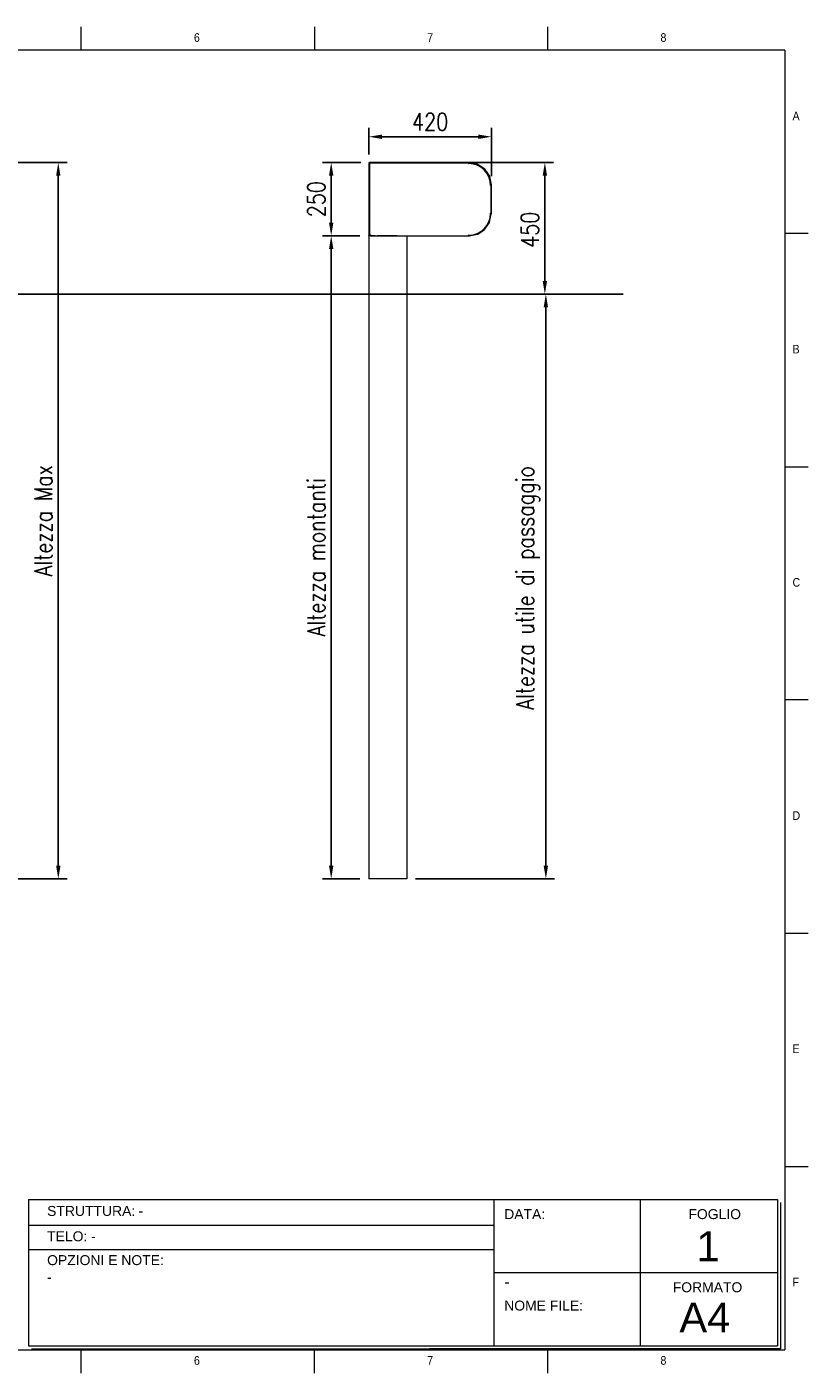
# Model space of a CAD drawing. Header units: inches. Extents: x 0 to 13926, y 0 to 5002.
# Tile 5 of 10: x 4090 to 6759, y 200 to 4801. Entities that reach past the tile are written whole.
import ezdxf

# ---------------------------------------------------------------- set-up
doc = ezdxf.new("R2010")
doc.units = ezdxf.units.IN
doc.header["$MEASUREMENT"] = 0
doc.layers.add('FORMAT', color=7, linetype='Continuous')
doc.styles.add('NYIP', font='romans.shx', dxfattribs={"width": 0.8})
doc.styles.add('SLDTEXTSTYLE0', font='GOTHIC.TTF', dxfattribs={"width": 0.913})
doc.styles.get("Standard").update_dxf_attribs({"font": 'arial.ttf'})
doc.dimstyles.new('STANDARD35', dxfattribs={"dimscale": 35, "dimtxt": 2, "dimasz": 1.5, "dimexe": 1, "dimexo": 1, "dimgap": 0.7, "dimtad": 1, "dimdec": 0, "dimdsep": 46, "dimtxsty": 'NYIP', "dimcen": 0, "dimclrd": 1, "dimclre": 1, "dimclrt": 2, "dimadec": 0, "dimazin": 0, "dimtfac": 1, "dimtdec": 0, "dimtix": 1, "dimtmove": 0, "dimatfit": 3, "dimfxl": 0, "dimtvp": 1, "dimtolj": 1, "dimtzin": 0, "dimarcsym": 0})

# ---------------------------------------------------------------- blocks, each defined once
blk = doc.blocks.new('A$C7C9C4F3F')
at = {"color": 7, "lineweight": 5}
for p, q in [((8295, 11245), (8295, 11504)), ((0, 1766), (199, 1766))]:
    blk.add_line(p, q, dxfattribs=at)
at = {"layer": 'FORMAT', "color": 7, "lineweight": 5}
for p, q in [((2216, 11304), (2216, 11504)), ((4209, 11504), (4209, 11304)), ((6202, 11304), (6202, 11504)), ((10188, 11304), (10188, 11504)), ((12181, 11504), (12181, 11304)), ((14174, 11304), (14174, 11504)), ((16199, 11304), (199, 11304)), ((199, 11304), (199, 199)), ((16199, 11304), (16199, 199)), ((199, 9738), (0, 9738)), ((16399, 9738), (16199, 9738)), ((0, 7745), (199, 7745)), ((16199, 7745), (16399, 7745)), ((0, 5752), (199, 5752)), ((16399, 5752), (16199, 5752)), ((0, 3759), (199, 3759)), ((16199, 3759), (16399, 3759)), ((16199, 1766), (16399, 1766)), ((8295, 0), (8295, 258)), ((199, 199), (16199, 199)), ((2224, 0), (2224, 199)), ((4018, 199), (4018, 0)), ((6210, 0), (6210, 199)), ((10188, 0), (10188, 199)), ((12181, 0), (12181, 199)), ((14174, 0), (14174, 199))]:
    blk.add_line(p, q, dxfattribs=at)
at = {"color": 7, "lineweight": 5, "char_height": 73.8, "attachment_point": 1, "style": 'SLDTEXTSTYLE0'}
for s, insert in [('1', (1203, 11450)), ('2', (3180, 11450)), ('3', (5173, 11450)), ('4', (7166, 11450)), ('5', (9159, 11450)), ('6', (11152, 11450)), ('7', (13145, 11450)), ('8', (15138, 11450)), ('A', (66, 10780)), ('A', (16266, 10780)), ('B', (66, 8787)), ('B', (16266, 8787)), ('C', (66, 6794)), ('C', (16266, 6794)), ('D', (66, 4801)), ('D', (16266, 4801)), ('E', (66, 2808)), ('1', (1012, 145)), ('2', (2988, 145)), ('3', (4981, 145)), ('4', (6974, 145))]:
    blk.add_mtext(s, dxfattribs=dict(at, insert=insert))
at = {"layer": 'FORMAT', "color": 7, "lineweight": 5, "char_height": 73.8, "attachment_point": 1, "style": 'SLDTEXTSTYLE0'}
for s, insert in [('E', (16266, 2808)), ('F', (66, 815)), ('F', (16266, 815)), ('5', (9159, 145)), ('6', (11152, 145)), ('7', (13145, 145)), ('8', (15138, 145))]:
    blk.add_mtext(s, dxfattribs=dict(at, insert=insert))
blk = doc.blocks.new('*D24')
at = {"color": 7, "lineweight": -2}
for p, q in [((5258.2, 4365.4), (5258.2, 4456.1)), ((5303.2, 4426.1), (5632.9, 4426.1)), ((5677.9, 4291.1), (5677.9, 4456.1))]:
    blk.add_line(p, q, dxfattribs=at)
at = {"color": 7}
for points in [[(5303.2, 4433.6), (5303.2, 4418.6), (5258.2, 4426.1)], [(5632.9, 4418.6), (5632.9, 4433.6), (5677.9, 4426.1)]]:
    blk.add_solid(points, dxfattribs=at)
at = {"layer": 'Defpoints', "color": 0}
for p in [(5677.9, 4426.1), (5258.2, 4335.4), (5677.9, 4261.1)]:
    blk.add_point(p, dxfattribs=at)
at = {"color": 7, "lineweight": 0, "insert": (5468.1, 4477.1), "char_height": 60, "attachment_point": 5, "style": 'NYIP'}
blk.add_mtext('\\A1;420', dxfattribs=at)
blk = doc.blocks.new('*D25')
at = {"color": 7, "lineweight": -2}
for p, q in [((5230.7, 4337.9), (5099.9, 4337.9)), ((5129.9, 4292.9), (5129.9, 4132.4)), ((5228.2, 4087.4), (5099.9, 4087.4))]:
    blk.add_line(p, q, dxfattribs=at)
at = {"color": 7}
for points in [[(5137.4, 4292.9), (5122.4, 4292.9), (5129.9, 4337.9)], [(5122.4, 4132.4), (5137.4, 4132.4), (5129.9, 4087.4)]]:
    blk.add_solid(points, dxfattribs=at)
at = {"layer": 'Defpoints', "color": 0}
for p in [(5260.7, 4337.9), (5129.9, 4087.4), (5258.2, 4087.4)]:
    blk.add_point(p, dxfattribs=at)
at = {"color": 7, "lineweight": 0, "insert": (5078.9, 4212.6), "char_height": 60, "attachment_point": 5, "rotation": 90, "style": 'NYIP'}
blk.add_mtext('\\A1;250', dxfattribs=at)
blk = doc.blocks.new('*D26')
at = {"color": 7, "lineweight": -2}
for p, q in [((5228.2, 4087.4), (5099.9, 4087.4)), ((5129.9, 4042.4), (5129.9, 1934.4)), ((5228.2, 1889.4), (5099.9, 1889.4))]:
    blk.add_line(p, q, dxfattribs=at)
at = {"color": 7}
for points in [[(5137.4, 4042.4), (5122.4, 4042.4), (5129.9, 4087.4)], [(5122.4, 1934.4), (5137.4, 1934.4), (5129.9, 1889.4)]]:
    blk.add_solid(points, dxfattribs=at)
at = {"layer": 'Defpoints', "color": 0}
for p in [(5258.2, 4087.4), (5129.9, 1889.4), (5258.2, 1889.4)]:
    blk.add_point(p, dxfattribs=at)
at = {"color": 7, "lineweight": 0, "insert": (5078.9, 2988.4), "char_height": 60, "attachment_point": 5, "rotation": 90, "style": 'NYIP'}
blk.add_mtext('\\A1;Altezza montanti^J', dxfattribs=at)
blk = doc.blocks.new('*D27')
at = {"color": 7, "lineweight": -2}
for p, q in [((5567.2, 4337.9), (5890, 4337.9)), ((5860, 4292.9), (5860, 3932.9)), ((5688.8, 3887.9), (5890, 3887.9))]:
    blk.add_line(p, q, dxfattribs=at)
at = {"color": 7}
for points in [[(5867.5, 4292.9), (5852.5, 4292.9), (5860, 4337.9)], [(5852.5, 3932.9), (5867.5, 3932.9), (5860, 3887.9)]]:
    blk.add_solid(points, dxfattribs=at)
at = {"layer": 'Defpoints', "color": 0}
for p in [(5537.2, 4337.9), (5658.8, 3887.9), (5860, 3887.9)]:
    blk.add_point(p, dxfattribs=at)
at = {"color": 7, "lineweight": 0, "insert": (5809, 4108.1), "char_height": 60, "attachment_point": 5, "rotation": 90, "style": 'NYIP'}
blk.add_mtext('\\A1;450', dxfattribs=at)
blk = doc.blocks.new('*D28')
at = {"color": 7, "lineweight": -2}
for p, q in [((5688.8, 3887.9), (5893.5, 3887.9)), ((5863.5, 1934.4), (5863.5, 3842.9)), ((5418.2, 1889.4), (5893.5, 1889.4))]:
    blk.add_line(p, q, dxfattribs=at)
at = {"color": 7}
for points in [[(5871, 3842.9), (5856, 3842.9), (5863.5, 3887.9)], [(5856, 1934.4), (5871, 1934.4), (5863.5, 1889.4)]]:
    blk.add_solid(points, dxfattribs=at)
at = {"layer": 'Defpoints', "color": 0}
for p in [(5658.8, 3887.9), (5863.5, 3887.9), (5388.2, 1889.4)]:
    blk.add_point(p, dxfattribs=at)
at = {"color": 7, "lineweight": 0, "insert": (5802.5, 2883.8), "char_height": 60, "attachment_point": 5, "rotation": 90, "style": 'NYIP'}
blk.add_mtext('\\A1;Altezza utile di passaggio', dxfattribs=at)
blk = doc.blocks.new('*D98')
at = {"color": 7, "lineweight": -2}
for p, q in [((3728.9, 4337.5), (4227.3, 4337.5)), ((4197.3, 4292.5), (4197.3, 1934)), ((3728.9, 1889), (4227.3, 1889))]:
    blk.add_line(p, q, dxfattribs=at)
at = {"color": 7}
for points in [[(4204.8, 4292.5), (4189.8, 4292.5), (4197.3, 4337.5)], [(4189.8, 1934), (4204.8, 1934), (4197.3, 1889)]]:
    blk.add_solid(points, dxfattribs=at)
at = {"layer": 'Defpoints', "color": 0}
for p in [(3698.9, 4337.5), (3698.9, 1889), (4197.3, 1889)]:
    blk.add_point(p, dxfattribs=at)
at = {"color": 7, "lineweight": 0, "insert": (4146.3, 3113.3), "char_height": 60, "attachment_point": 5, "rotation": 90, "style": 'NYIP'}
blk.add_mtext('\\A1;Altezza Max', dxfattribs=at)
blk = doc.blocks.new('*D101')
at = {"color": 7, "lineweight": -2}
for p, q in [((3853.6, 3887.5), (4037.6, 3887.5)), ((4007.6, 3842.5), (4007.6, 1934)), ((3728.9, 1889), (4037.6, 1889))]:
    blk.add_line(p, q, dxfattribs=at)
at = {"color": 7}
for points in [[(4015.1, 3842.5), (4000.1, 3842.5), (4007.6, 3887.5)], [(4000.1, 1934), (4015.1, 1934), (4007.6, 1889)]]:
    blk.add_solid(points, dxfattribs=at)
at = {"layer": 'Defpoints', "color": 0}
for p in [(3823.6, 3887.5), (3698.9, 1889), (4007.6, 1889)]:
    blk.add_point(p, dxfattribs=at)
at = {"color": 7, "lineweight": 0, "insert": (3946.6, 2888.3), "char_height": 60, "attachment_point": 5, "rotation": 90, "style": 'NYIP'}
blk.add_mtext('\\A1;Altezza utile di passaggio^J', dxfattribs=at)

msp = doc.modelspace()

# ---------------------------------------------------------------- linework, layer by layer
at = {"color": 7, "lineweight": 5}
for p, q in [((5259.7, 4335.4), (5258.2, 4335.4)), ((5258.2, 4335.4), (5258.2, 4088.4)), ((5259.7, 4335.4), (5259.7, 4088.4)), ((5259.7, 4333.1), (5260.2, 4333.1)), ((5259.8, 4335.9), (5263.3, 4335.9)), ((5260.2, 4333.1), (5260.2, 4091.3)), ((5260.7, 4337.9), (5260.7, 4336.4)), ((5317.7, 4337.9), (5260.7, 4337.9)), ((5601.5, 4337.6), (5260.7, 4337.6)), ((5317.7, 4336.4), (5260.7, 4336.4)), ((5263.3, 4335.9), (5263.3, 4336.4)), ((5599.4, 4335.9), (5263.3, 4335.9)), ((5601.5, 4336.4), (5323.1, 4336.4)), ((5599.4, 4336.4), (5599.4, 4335.9)), ((5599.4, 4335.9), (5599.4, 4334.4)), ((5599.4, 4334.4), (5599.7, 4334.4)), ((5601.5, 4336.4), (5601.5, 4337.6)), ((5602.2, 4337.5), (5601.9, 4336.3)), ((5629.9, 4330.8), (5601.9, 4336.3)), ((5630.2, 4331.9), (5602.2, 4337.5)), ((5615.6, 4333.6), (5610.4, 4333.6)), ((5629.9, 4330.8), (5630.2, 4331.9)), ((5631.5, 4331.4), (5630.8, 4330.4)), ((5654.3, 4314.7), (5630.8, 4330.4)), ((5655, 4315.7), (5631.5, 4331.4)), ((5654.3, 4314.7), (5655, 4315.7)), ((5656, 4314.7), (5655, 4314)), ((5670.7, 4290.5), (5655, 4314)), ((5671.7, 4291.1), (5656, 4314.7)), ((5670.7, 4290.5), (5671.7, 4291.1)), ((5672.3, 4289.8), (5671.1, 4289.6)), ((5676.7, 4261.6), (5671.1, 4289.6)), ((5677.8, 4261.8), (5672.3, 4289.8)), ((5676.2, 4259.4), (5674.7, 4259.4)), ((5676.2, 4164.4), (5676.2, 4259.4)), ((5676.2, 4259.4), (5676.7, 4259.4)), ((5676.7, 4261.6), (5677.8, 4261.8)), ((5677.9, 4261.1), (5676.7, 4261.1)), ((5676.7, 4162.6), (5676.7, 4261.1)), ((5677.9, 4162.6), (5677.9, 4261.1)), ((5671.1, 4134.1), (5676.7, 4162.1)), ((5676.2, 4164.4), (5674.7, 4164.4)), ((5676.7, 4164.4), (5676.2, 4164.4)), ((5676.7, 4162.6), (5677.9, 4162.6)), ((5677.8, 4161.9), (5676.7, 4162.1)), ((5630.8, 4093.3), (5654.3, 4109.1)), ((5655, 4109.7), (5670.7, 4133.3)), ((5258.2, 4088.4), (5259.7, 4088.4)), ((5258.2, 4087.4), (5258.2, 4088.4)), ((5258.2, 4087.4), (5258.2, 1889.4)), ((5261, 4087.4), (5258.2, 4087.4)), ((5260.2, 4091.3), (5259.7, 4091.3)), ((5261.7, 4090.6), (5259.7, 4090.6)), ((5260.2, 4091.3), (5263.6, 4091.3)), ((5280.4, 4087.4), (5261, 4087.4)), ((5261.7, 4090.6), (5261.7, 4091.3)), ((5262.2, 4090.6), (5261.7, 4090.6)), ((5262.1, 4087.4), (5262.1, 4090.6)), ((5262.2, 4091.3), (5262.2, 4090.6)), ((5263.3, 4090.6), (5262.2, 4090.6)), ((5263.3, 4089.9), (5263.3, 4090.6)), ((5263.3, 4089.4), (5263.3, 4089.9)), ((5263.3, 4089.9), (5263.6, 4089.9)), ((5263.6, 4089.4), (5263.3, 4089.4)), ((5263.3, 4087.4), (5263.3, 4089.4)), ((5263.6, 4091.3), (5263.6, 4087.9)), ((5263.6, 4087.9), (5599.4, 4087.9)), ((5263.6, 4087.4), (5263.6, 4087.9)), ((5334.2, 4087.4), (5287.1, 4087.4)), ((5335.2, 4087.4), (5334.2, 4087.4)), ((5336.6, 4087.4), (5335.2, 4087.4)), ((5355.2, 4087.4), (5336.6, 4087.4)), ((5355.2, 4087.4), (5601.5, 4087.4)), ((5388.2, 4086.2), (5388.2, 1889.4)), ((5599.7, 4089.4), (5599.4, 4089.4)), ((5599.4, 4087.9), (5599.4, 4089.4)), ((5599.4, 4087.9), (5599.4, 4087.4)), ((5601.9, 4087.4), (5629.9, 4093)), ((5261, 1889.4), (5258.2, 1889.4)), ((5280.4, 1889.4), (5261, 1889.4)), ((5283.2, 1889.4), (5280.4, 1889.4)), ((5287.1, 1889.4), (5283.2, 1889.4)), ((5334.2, 1889.4), (5287.1, 1889.4)), ((5335.2, 1889.4), (5334.2, 1889.4)), ((5346.2, 1889.4), (5335.2, 1889.4)), ((5347.9, 1889.4), (5346.2, 1889.4)), ((5355.6, 1889.4), (5347.9, 1889.4)), ((5356.6, 1889.4), (5355.6, 1889.4)), ((5388.2, 1889.4), (5356.6, 1889.4)), ((4095.3, 793.3), (6654.5, 793.3)), ((4095.3, 793.3), (4095.3, 293.3)), ((5685.4, 793.3), (5685.4, 293.3)), ((6185.4, 793.3), (6185.4, 293.3)), ((6654.5, 793.3), (6654.5, 293.3)), ((6664.8, 783), (6664.8, 283)), ((4097.2, 705.8), (5685.4, 705.8)), ((4097.2, 621.9), (5685.4, 621.9)), ((5685.4, 543.3), (6654.5, 543.3)), ((4095.3, 293.3), (6654.5, 293.3)), ((4105.6, 283), (6664.8, 283)), ((6664.8, 283), (5465.8, 283)), ((5476.1, 283), (6664.8, 283))]:
    msp.add_line(p, q, dxfattribs=at)
msp.add_line((6127.7, 3887.5), (1623.9, 3887.5))
for centre, radius, start, end in [((5260.7, 4335.4), 2.5, 90, 180), ((5260.7, 4335.4), 1, 90, 180), ((5599.7, 4259.4), 75, 360, 90), ((5601.5, 4334), 3.57, 78.75, 90), ((5601.5, 4334), 2.37, 78.75, 90), ((5629.5, 4328.4), 2.37, 56.25, 78.75), ((5629.5, 4328.4), 3.57, 56.25, 78.75), ((5653, 4312.7), 2.37, 33.75, 56.25), ((5653, 4312.7), 3.57, 33.75, 56.25), ((5668.8, 4289.1), 2.37, 11.25, 33.75), ((5668.8, 4289.1), 3.57, 11.25, 33.75), ((5674.3, 4261.1), 2.37, 0, 11.25), ((5674.3, 4261.1), 3.57, 0, 11.25), ((5599.7, 4164.4), 75, 270, 0), ((5674.3, 4162.6), 2.37, 348.75, 0), ((5674.3, 4162.6), 3.57, 348.75, 0), ((5653, 4111), 2.37, 303.75, 326.25), ((5668.8, 4134.6), 2.37, 326.25, 348.75), ((5260.7, 4088.4), 2.5, 180, 203.5782), ((5260.7, 4088.4), 1, 180, 270), ((5601.5, 4089.7), 2.37, 270, 281.25), ((5629.5, 4095.3), 2.37, 281.25, 303.75)]:
    msp.add_arc(centre, radius, start, end, dxfattribs=at)

# ---------------------------------------------------------------- block references
at = {"xscale": 0.4, "yscale": 0.4, "zscale": 0.4}
msp.add_blockref('A$C7C9C4F3F', (200, 200), dxfattribs=at)

# ---------------------------------------------------------------- texts
at = {"color": 7, "lineweight": 5}
for s, insert, char_height, width, attachment_point in [('{\\fArial|b0|i0|c0|p34;STRUTTURA:}', (4159.1, 771.3), 34.043, 578.728, 1), ('{\\fArial|b0|i0|c0|p34;-}', (4471.4, 771.3), 34.043, 578.728, 1), ('{\\fArial|b0|i0|c0|p34;DATA:}', (5721.1, 760.4), 34.043, 578.728, 1), ('{\\fArial|b0|i0|c0|p34;FOGLIO}', (6350.6, 760.4), 34.043, 578.728, 1), ('{\\fArial|b0|i0|c0|p34;TELO:}', (4159.1, 684.6), 34.043, 578.728, 1), ('{\\fArial|b0|i0|c0|p34;-}', (4309.3, 684.6), 34.043, 578.728, 1), ('{\\fArial|b0|i0|c0|p34;1}', (6417.4, 684.5), 102, 223.943, 2), ('{\\fArial|b0|i0|c0|p34;OPZIONI E NOTE:}', (4159.1, 603.1), 34.043, 578.728, 1), ('{\\fArial|b0|i0|c0|p34;-}', (4159.1, 544.7), 34.043, 578.728, 1), ('{\\fArial|b0|i0|c0|p34;\\H0.752x;-}', (5722, 530.8), 50, 1044.717, 1), ('{\\fArial|b0|i0|c0|p34;FORMATO}', (6297, 510.4), 34.043, 578.728, 1), ('{\\fArial|b0|i0|c0|p34;NOME FILE:}', (5721.1, 447.8), 34.043, 578.728, 1)]:
    msp.add_mtext(s, dxfattribs=dict(at, insert=insert, char_height=char_height, width=width, attachment_point=attachment_point))
at = {"lineweight": 5, "insert": (6406.7, 440.9), "char_height": 102, "width": 223.943, "attachment_point": 2}
msp.add_mtext('{\\fArial|b0|i0|c0|p34;A4}', dxfattribs=at)

# ---------------------------------------------------------------- dimensions: what is measured, and where the dimension line sits
at = {"color": 7, "lineweight": 0}
dim = msp.add_linear_dim(base=(5677.9, 4426.1), p1=(5258.2, 4335.4), p2=(5677.9, 4261.1), dimstyle='STANDARD35', override={"dimscale": 30, "dimclrd": 7, "dimclre": 7, "dimclrt": 7}, dxfattribs=at)
dim.commit()
dim.dimension.update_dxf_attribs({"geometry": '*D24', "text_midpoint": (5468.1, 4477.1)})
for base, p1, p2, text, picture, middle in [((4197.3, 1889), (3698.9, 4337.5), (3698.9, 1889), 'Altezza Max', '*D98', (4146.3, 3113.3)), ((5129.9, 1889.4), (5258.2, 4087.4), (5258.2, 1889.4), 'Altezza montanti^J', '*D26', (5078.9, 2988.4)), ((4007.6, 1889), (3823.6, 3887.5), (3698.9, 1889), 'Altezza utile di passaggio^J', '*D101', (3946.6, 2888.3))]:
    dim = msp.add_linear_dim(base=base, p1=p1, p2=p2, angle=90, text=text, dimstyle='STANDARD35', override={"dimscale": 30, "dimclrd": 7, "dimclre": 7, "dimclrt": 7}, dxfattribs=at)
    dim.commit()
    dim.dimension.update_dxf_attribs({"geometry": picture, "text_midpoint": middle})
dim = msp.add_linear_dim(base=(5129.906821, 4087.372641), p1=(5260.705605, 4337.87264), p2=(5258.205603, 4087.372641), angle=90, dimstyle='STANDARD35', override={"dimscale": 30, "dimclrd": 7, "dimclre": 7, "dimclrt": 7}, dxfattribs=at)
dim.commit()
dim.dimension.update_dxf_attribs({"geometry": '*D25', "text_midpoint": (5078.906821, 4212.622641)})
dim = msp.add_linear_dim(base=(5860, 3887.9), p1=(5537.2, 4337.9), p2=(5658.8, 3887.9), angle=90, dimstyle='STANDARD35', override={"dimscale": 30, "dimclrd": 7, "dimclre": 7, "dimclrt": 7}, dxfattribs=at)
dim.commit()
dim.dimension.update_dxf_attribs({"geometry": '*D27', "text_midpoint": (5860, 4108.1), "dimtype": 160})
dim = msp.add_linear_dim(base=(5863.5, 3887.9), p1=(5388.2, 1889.4), p2=(5658.8, 3887.9), angle=90, text='Altezza utile di passaggio', dimstyle='STANDARD35', override={"dimscale": 30, "dimclrd": 7, "dimclre": 7, "dimclrt": 7}, dxfattribs=at)
dim.commit()
dim.dimension.update_dxf_attribs({"geometry": '*D28', "text_midpoint": (5863.5, 2883.8), "dimtype": 160})

doc.saveas('drawing.dxf')
